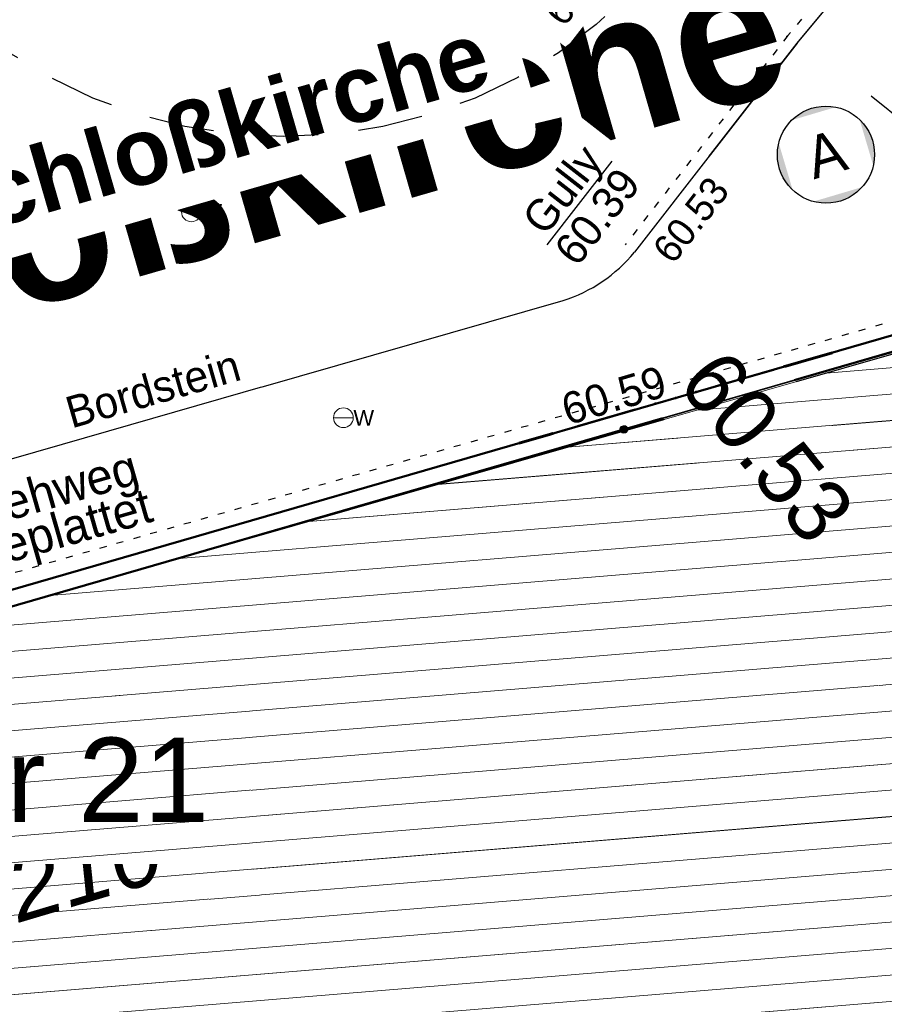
# Model space of a CAD drawing. Header units: millimetres. Extents: x 32365810 to 32368499, y 5620272 to 5622478.
# Tile 113 of 249: x 32366678 to 32366690, y 5620625 to 5620639. Entities that reach past the tile are written whole.
import ezdxf

# ---------------------------------------------------------------- set-up
doc = ezdxf.new("R2010")
doc.units = ezdxf.units.MM
for name, pattern in [('1000.100', [0]), ('1000.104', [0.225, 0.075, -0.15]), ('1000.196', [0.225, 0.075, -0.15]), ('1000.210', [0]), ('1000.220', [1.5, 0.925, -0.575]), ('1600.1047', [0]), ('1600.2013', [0, 0]), ('1600.2028', [0]), ('1600.2505', [0])]:
    doc.linetypes.add(name, pattern=pattern)
doc.layers.get('0').update_dxf_attribs({"color": 1, "linetype": 'CONTINUOUS'})
for name, color, linetype in [('_K_Bäume_ gemessen', 251, 'CONTINUOUS'), ('_K_Fahrbahnmarkierung', 251, 'CONTINUOUS'), ('_K_Gebäude', 251, 'CONTINUOUS'), ('_K_Höhen_ gemessen (NHN)', 251, 'CONTINUOUS'), ('_K_Lagebezeichnungen', 251, 'CONTINUOUS'), ('_K_Siedlungsflächen - Bauwerke u. Einrichtungen', 251, 'CONTINUOUS'), ('_K_Topographie_ örtl. Aufnahme', 251, 'CONTINUOUS')]:
    doc.layers.add(name, color=color, linetype=linetype)
doc.layers.add('_K_Flurstücke_Grenzpunkte', color=251, linetype='CONTINUOUS', lineweight=50)
for name, color, linetype, transparency in [('Beschriftung Topographie', 7, 'CONTINUOUS', 0.75), ('Bäume_ gemessen', 7, 'CONTINUOUS', 0.75), ('EFB-_ Dachhöhen Bestandsgebäude (NHN)', 7, 'CONTINUOUS', 0.75), ('Fahrbahnmarkierung', 7, 'CONTINUOUS', 0.75), ('Flurstücke_Grenzpunkte', 11, 'CONTINUOUS', 0.75), ('Gebäude', 31, 'CONTINUOUS', 0.75), ('Höhen_ gemessen (NHN)', 7, 'CONTINUOUS', 0.75), ('Höhentexte_ gemessen (NHN)', 7, 'CONTINUOUS', 0.75), ('Lagebezeichnungen', 12, 'CONTINUOUS', 0.75), ('Siedlungsflächen - Bauwerke u. Einrichtungen', 51, 'CONTINUOUS', 0.75), ('Symbole Topographie', 7, 'CONTINUOUS', 0.75), ('Topgraphie_ weitere örtliche Aufnahme', 7, 'CONTINUOUS', 0.75), ('Topographie_ örtl. Aufnahme', 7, 'CONTINUOUS', 0.75), ('Wasserleitung', 7, 'CONTINUOUS', 0.75), ('weitere Entwässerungsleitungen', 7, 'CONTINUOUS', 0.75)]:
    doc.layers.add(name, color=color, linetype=linetype, transparency=transparency)
doc.styles.add('Arial', font='arial.ttf')
doc.styles.add('Beschriftung Topographie_ blau', font='GOTHIC.TTF')
doc.styles.add('Flur_ Name_62-2', font='arial.ttf')
doc.styles.add('Flurstücksnummer - K 10 700', font='ariali.ttf')
doc.styles.add('Höhe NHN_ gemessen_ blau', font='GOTHIC.TTF')
doc.styles.add('Höhe NHN_ gemessen_ schwarz', font='GOTHIC.TTF')
doc.styles.add('Kanal_ Höhe_ NHN (Deckel_Sohle)_ lila', font='GOTHIC.TTF')
doc.styles.add('Name - Bauwerken u. Einrichtungen - F 10', font='arialbd.ttf')

# ---------------------------------------------------------------- blocks, each defined once
blk = doc.blocks.new('Flurgrenze_ Begleitsignatur')
at = {"color": 0, "lineweight": -2}
for p, q in [((-0.29, 0), (-0.12, 0)), ((0.12, 0), (0.29, 0))]:
    blk.add_line(p, q, dxfattribs=at)
for p in [(-0.06, 0), (0, 0), (0.06, 0)]:
    blk.add_point(p, dxfattribs=at)
blk = doc.blocks.new('S1000.15')
at = {"color": 0, "lineweight": -2}
for p, q in [((-0.5, 0.05), (-0.485, 0.1)), ((0.495, 0.05), (-0.5, 0.05)), ((-0.5, -0.05), (-0.5, 0)), ((-0.5, 0), (0.5, 0)), ((-0.485, 0.1), (0.49, 0.1)), ((-0.475, 0.15), (-0.455, 0.2)), ((0.475, 0.15), (-0.475, 0.15)), ((-0.455, 0.2), (0.455, 0.2)), ((-0.43, 0.25), (-0.4, 0.3)), ((0.43, 0.25), (-0.43, 0.25)), ((-0.4, 0.3), (0.395, 0.3)), ((-0.355, 0.35), (-0.295, 0.4)), ((0.36, 0.35), (-0.355, 0.35)), ((-0.295, 0.4), (0.3, 0.4)), ((0.22, 0.45), (-0.215, 0.45)), ((0.3, 0.4), (0.22, 0.45)), ((0.395, 0.3), (0.36, 0.35)), ((0.455, 0.2), (0.43, 0.25)), ((0.49, 0.1), (0.475, 0.15)), ((0.5, 0), (0.495, 0.05)), ((0.495, -0.05), (-0.5, -0.05)), ((-0.475, -0.15), (-0.49, -0.1)), ((-0.49, -0.1), (0.485, -0.1)), ((0.475, -0.15), (-0.475, -0.15)), ((-0.43, -0.25), (-0.455, -0.2)), ((-0.455, -0.2), (0.46, -0.2)), ((0.425, -0.25), (-0.43, -0.25)), ((-0.355, -0.35), (-0.4, -0.3)), ((-0.4, -0.3), (0.395, -0.3)), ((0.345, -0.35), (-0.355, -0.35)), ((-0.205, -0.45), (-0.29, -0.4)), ((-0.29, -0.4), (0.285, -0.4)), ((0.2, -0.45), (-0.205, -0.45)), ((0.285, -0.4), (0.345, -0.35)), ((0.395, -0.3), (0.425, -0.25)), ((0.46, -0.2), (0.475, -0.15)), ((0.485, -0.1), (0.495, -0.05))]:
    blk.add_line(p, q, dxfattribs=at)
blk.add_circle((0, 0), 0.5, dxfattribs=at)
blk = doc.blocks.new('S1000.460', base_point=(0, -0.375))
at = {"color": 0, "lineweight": -2}
for p, q in [((-0.2, 0.23), (0, 0.5)), ((0, 0.5), (0.2, 0.23)), ((0.2, 0.23), (-0.2, 0.23)), ((0, -0.25), (0, 0.23))]:
    blk.add_line(p, q, dxfattribs=at)
blk.add_circle((0, -0.375), 0.125, dxfattribs=at)
blk = doc.blocks.new('S1000.549', base_point=(-0.2, 0))
at = {"color": 0, "lineweight": -2}
blk.add_line((-0.45, 0), (0.05, 0), dxfattribs=at)
blk.add_circle((-0.2, 0), 0.25, dxfattribs=at)
at = {"color": 0, "lineweight": -2, "insert": (0.05246, -0.199999), "char_height": 0.4, "attachment_point": 7, "line_spacing_factor": 0.69, "style": 'Arial'}
blk.add_mtext('W', dxfattribs=at)
blk = doc.blocks.new('S1000.507', base_point=(0, -0.25))
at = {"color": 0, "lineweight": -2}
for p, q in [((-0.5, 0.25), (-0.3, 0.25)), ((-0.5, -0.25), (-0.5, 0.25)), ((-0.3, 0.25), (-0.1, 0.25)), ((-0.3, 0.25), (-0.3, -0.25)), ((-0.1, 0.25), (0.1, 0.25)), ((-0.1, 0.25), (-0.1, -0.25)), ((0.1, 0.25), (0.3, 0.25)), ((0.1, 0.25), (0.1, -0.25)), ((0.3, 0.25), (0.5, 0.25)), ((0.3, 0.25), (0.3, -0.25)), ((0.5, 0.25), (0.5, -0.25)), ((-0.3, -0.25), (-0.5, -0.25)), ((-0.1, -0.25), (-0.3, -0.25)), ((0.1, -0.25), (-0.1, -0.25)), ((0.3, -0.25), (0.1, -0.25)), ((0.5, -0.25), (0.3, -0.25))]:
    blk.add_line(p, q, dxfattribs=at)
blk = doc.blocks.new('O273')
at = {"layer": 'Flurstücke_Grenzpunkte', "color": 251, "linetype": '1600.2013', "lineweight": 50, "true_color": 0x566563}
blk.add_line((32366197.2605, 5621994.096145), (32366176.8565, 5621988.196145), dxfattribs=at)
at = {"layer": 'Flurstücke_Grenzpunkte', "color": 251, "lineweight": 50, "true_color": 0x566563, "xscale": 5, "yscale": 5, "zscale": 5, "rotation": 196.1277006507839}
blk.add_blockref('Flurgrenze_ Begleitsignatur', (32366187.0585, 5621991.146145), dxfattribs=at)
blk = doc.blocks.new('O864')
at = {"layer": 'Flurstücke_Grenzpunkte', "color": 7, "linetype": '1600.2028', "lineweight": 35}
blk.add_line((32366197.323, 5621993.88), (32366176.919, 5621987.98), dxfattribs=at)
at = {"layer": 'Flurstücke_Grenzpunkte', "color": 7, "lineweight": 18, "insert": (32366178.415, 5621983.864), "char_height": 0.95, "attachment_point": 8, "rotation": 16.5125, "line_spacing_factor": 0.69, "style": 'Flurstücksnummer - K 10 700', "bg_fill": 2}
blk.add_mtext('1210', dxfattribs=at)
blk = doc.blocks.new('O1061')
at = {"layer": 'Flurstücke_Grenzpunkte', "color": 7, "linetype": '1600.2028', "lineweight": 35}
blk.add_line((32366197.323, 5621993.88), (32366176.919, 5621987.98), dxfattribs=at)
blk = doc.blocks.new('O2434')
at = {"layer": 'Gebäude', "color": 7, "linetype": '1600.2505', "lineweight": 18}
blk.add_line((32366198.057, 5621994.037), (32366176.919, 5621987.98), dxfattribs=at)
blk = doc.blocks.new('O2790')
at = {"layer": 'Flurstücke_Grenzpunkte', "color": 7, "lineweight": 50, "insert": (32366177.80159, 5621985.695493), "char_height": 1.2, "attachment_point": 5, "line_spacing_factor": 0.69, "style": 'Flur_ Name_62-2', "bg_fill": 2}
blk.add_mtext('Flur 21', dxfattribs=at)
blk = doc.blocks.new('*X1169')
at = {"color": 253, "linetype": '1600.1047', "lineweight": 18, "true_color": 0xb2b2b2}
for p, q in [((32366204.595761, 5621992.770342), (32366189.205502, 5621991.500643)), ((32366204.666276, 5621992.399885), (32366187.361432, 5621990.972232)), ((32366204.73679, 5621992.029429), (32366185.517362, 5621990.443822)), ((32366204.807338, 5621991.658975), (32366183.673291, 5621989.915412)), ((32366204.877901, 5621991.288522), (32366181.829221, 5621989.387002)), ((32366204.948463, 5621990.91807), (32366179.985151, 5621988.858592)), ((32366205.019025, 5621990.547617), (32366178.141081, 5621988.330182)), ((32366205.089557, 5621990.177162), (32366176.305058, 5621987.802436)), ((32366205.160041, 5621989.806703), (32366174.484847, 5621987.275994)), ((32366205.230525, 5621989.436244), (32366172.664635, 5621986.749552)), ((32366205.301009, 5621989.065785), (32366170.844874, 5621986.223147)), ((32366205.371492, 5621988.695325), (32366169.026088, 5621985.696823)), ((32366205.441976, 5621988.324866), (32366167.207303, 5621985.170499)), ((32366205.51246, 5621987.954407), (32366165.388518, 5621984.644175)), ((32366205.582944, 5621987.583948), (32366163.569733, 5621984.117851)), ((32366205.653469, 5621987.213492), (32366161.750947, 5621983.591527)), ((32366205.724018, 5621986.843039), (32366159.932162, 5621983.065203)), ((32366205.794567, 5621986.472585), (32366158.113377, 5621982.538879)), ((32366205.865116, 5621986.102131), (32366156.294591, 5621982.012555)), ((32366205.935665, 5621985.731678), (32366154.475806, 5621981.48623)), ((32366206.006214, 5621985.361224), (32366153.407747, 5621981.021841)), ((32366206.076763, 5621984.99077), (32366153.068313, 5621980.617564)), ((32366206.264337, 5621984.629971), (32366152.728879, 5621980.213287)), ((32366206.5212, 5621984.274888), (32366152.389444, 5621979.809009)), ((32366206.778063, 5621983.919806), (32366152.05001, 5621979.404732))]:
    blk.add_line(p, q, dxfattribs=at)

msp = doc.modelspace()

# ---------------------------------------------------------------- hatches: boundary and pattern name
at = {"layer": '_K_Topographie_ örtl. Aufnahme'}
msp.add_hatch(color=256, dxfattribs=at).paths.add_polyline_path([(32366689.026, 5620637.56, -0.999971), (32366689.026, 5620636.176, -0.999971)], flags=0)
at = {"layer": 'Topographie_ örtl. Aufnahme', "lineweight": 25, "true_color": 0x999999}
msp.add_hatch(color=253, dxfattribs=at).paths.add_polyline_path([(32366689.026, 5620637.56, -0.57735), (32366689.626, 5620636.522, -0.57735), (32366688.426, 5620636.522, -0.57735)], flags=0)

# ---------------------------------------------------------------- linework, layer by layer
at = {"layer": '_K_Bäume_ gemessen', "linetype": '1000.220'}
msp.add_circle((32366681.301, 5620644.124), 6.999, dxfattribs=at)
at = {"layer": '_K_Fahrbahnmarkierung', "linetype": '1000.210'}
msp.add_line((32366691.355, 5620636.335), (32366689.668, 5620637.703), dxfattribs=at)
at = {"layer": '_K_Flurstücke_Grenzpunkte', "linetype": '1600.2028'}
msp.add_lwpolyline([(32366697.148, 5620636.134), (32366691.983, 5620639.989), (32366677.371, 5620651.811), (32366669.92, 5620642.231), (32366669.506, 5620642.562), (32366664.518, 5620638.839), (32366649.123, 5620634.268), (32366616.211, 5620661.466), (32366616.05, 5620661.6), (32366615.242, 5620662.268), (32366608.271, 5620668.476), (32366595.418, 5620663.969), (32366596.321, 5620663.205), (32366598.356, 5620661.485), (32366608.272, 5620653.1), (32366642.898, 5620623.826), (32366649.212, 5620618.487), (32366653.405, 5620623.481), (32366671.243, 5620628.643), (32366671.201, 5620628.787), (32366676.702, 5620630.379), (32366676.744, 5620630.234)], close=True, dxfattribs=at)
msp.add_lwpolyline([(32366708.028, 5620624.204), (32366705.928, 5620627.107), (32366705.434, 5620629.701), (32366704.887, 5620632.576), (32366704.583, 5620634.172), (32366703.826, 5620638.149), (32366703.812, 5620638.229), (32366702.804, 5620637.936), (32366702.846, 5620637.792), (32366697.148, 5620636.134), (32366676.744, 5620630.234), (32366676.702, 5620630.379), (32366671.201, 5620628.787), (32366671.243, 5620628.643), (32366653.405, 5620623.481)], dxfattribs=at)
at = {"layer": '_K_Gebäude', "linetype": '1600.2505', "lineweight": -2}
msp.add_lwpolyline([(32366708.028, 5620624.204), (32366705.928, 5620627.107), (32366705.434, 5620629.701), (32366704.887, 5620632.576), (32366704.583, 5620634.172), (32366703.826, 5620638.149), (32366701.588, 5620637.501), (32366700.687, 5620637.239), (32366699.074, 5620636.772), (32366697.846, 5620636.416), (32366697.882, 5620636.291), (32366676.744, 5620630.234), (32366671.243, 5620628.643), (32366653.405, 5620623.481)], dxfattribs=at)
at = {"layer": '_K_Siedlungsflächen - Bauwerke u. Einrichtungen', "linetype": '1600.1047', "lineweight": 18}
for p, q in [((32366704.421, 5620635.024), (32366689.031, 5620633.754)), ((32366704.492, 5620634.654), (32366687.187, 5620633.226)), ((32366704.562, 5620634.283), (32366685.343, 5620632.697)), ((32366704.633, 5620633.913), (32366683.499, 5620632.169)), ((32366704.703, 5620633.542), (32366681.655, 5620631.641)), ((32366704.774, 5620633.172), (32366679.811, 5620631.112)), ((32366704.844, 5620632.801), (32366677.967, 5620630.584)), ((32366704.915, 5620632.431), (32366676.13, 5620630.056)), ((32366704.985, 5620632.06), (32366674.31, 5620629.53)), ((32366705.056, 5620631.69), (32366672.49, 5620629.003)), ((32366705.126, 5620631.319), (32366670.67, 5620628.477)), ((32366705.197, 5620630.949), (32366668.852, 5620627.95)), ((32366705.267, 5620630.579), (32366667.033, 5620627.424)), ((32366705.338, 5620630.208), (32366665.214, 5620626.898)), ((32366705.408, 5620629.838), (32366663.395, 5620626.372)), ((32366705.479, 5620629.467), (32366661.576, 5620625.845)), ((32366705.549, 5620629.097), (32366659.758, 5620625.319)), ((32366705.62, 5620628.726), (32366657.939, 5620624.793)), ((32366705.691, 5620628.356), (32366656.12, 5620624.266)), ((32366705.761, 5620627.985), (32366654.301, 5620623.74)), ((32366705.832, 5620627.615), (32366653.233, 5620623.276)), ((32366705.902, 5620627.244), (32366652.894, 5620622.871)), ((32366706.09, 5620626.884), (32366652.554, 5620622.467)), ((32366706.347, 5620626.529), (32366652.215, 5620622.063)), ((32366706.603, 5620626.173), (32366651.875, 5620621.658))]:
    msp.add_line(p, q, dxfattribs=at)
at = {"layer": '_K_Topographie_ örtl. Aufnahme', "linetype": '1000.104'}
msp.add_lwpolyline([(32366691.08, 5620641.681), (32366688.482, 5620638.564), (32366686.164, 5620635.583)], dxfattribs=at)
at = {"layer": '_K_Topographie_ örtl. Aufnahme', "linetype": '1000.100'}
msp.add_lwpolyline([(32366686.298, 5620635.478), (32366688.614, 5620638.458), (32366691.21, 5620641.573)], dxfattribs=at)
msp.add_circle((32366689.026, 5620636.868), 0.692, dxfattribs=at)
at = {"layer": '_K_Topographie_ örtl. Aufnahme'}
msp.add_point((32366688.469, 5620638.55), dxfattribs=at)
at = {"layer": 'Topgraphie_ weitere örtliche Aufnahme', "color": 7, "true_color": 0xffffff}
msp.add_point((32366688.469, 5620638.55, 60.444), dxfattribs=at)

# ---------------------------------------------------------------- block references
at = {"layer": '_K_Flurstücke_Grenzpunkte', "color": 251, "lineweight": 60, "true_color": 0x566563, "xscale": 8, "yscale": 8, "zscale": 8, "rotation": 196.1277007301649}
msp.add_blockref('Flurgrenze_ Begleitsignatur', (32366686.884, 5620633.4), dxfattribs=at)
at = {"layer": '_K_Höhen_ gemessen (NHN)', "xscale": 0.1125, "yscale": 0.1125, "zscale": 0.1125}
msp.add_blockref('S1000.15', (32366686.367, 5620635.437), dxfattribs=at)
at = {"layer": 'Höhen_ gemessen (NHN)', "color": 7, "lineweight": 18, "xscale": 0.1125, "yscale": 0.1125, "zscale": 0.1125}
msp.add_blockref('S1000.15', (32366686.367, 5620635.437, 60.534), dxfattribs=at)
at = {"layer": 'Symbole Topographie', "color": 7, "lineweight": 18, "xscale": 1.125, "yscale": 1.125, "zscale": 1.125}
for p in [(32366686.113, 5620634.537, 60.53), (32366686.113, 5620634.537)]:
    msp.add_blockref('S1000.460', p, dxfattribs=at)
at = {"layer": 'Topographie_ örtl. Aufnahme', "color": 7, "lineweight": 18, "xscale": 0.1125, "yscale": 0.1125, "zscale": 0.1125}
msp.add_blockref('S1000.15', (32366686.146, 5620632.953, 60.592), dxfattribs=at)
at = {"layer": 'Wasserleitung', "color": 7, "lineweight": 18, "xscale": 0.5625, "yscale": 0.5625, "zscale": 0.5625}
for p in [(32366679.983, 5620636.053), (32366682.149, 5620633.118)]:
    msp.add_blockref('S1000.549', p, dxfattribs=at)
at = {"layer": 'weitere Entwässerungsleitungen', "color": 7, "lineweight": 18, "xscale": 0.5625, "yscale": 0.5625, "zscale": 0.5625, "rotation": 52.13765821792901}
msp.add_blockref('S1000.507', (32366686.298, 5620635.478, 60.391), dxfattribs=at)

# ---------------------------------------------------------------- texts
at = {"layer": '_K_Lagebezeichnungen', "style": 'Name - Bauwerken u. Einrichtungen - F 10'}
msp.add_text('An der Schloßkirche', height=2, rotation=16.1395, dxfattribs=at).set_placement((32366662.511, 5620630.287))

# ---------------------------------------------------------------- next in the draw order: texts
at = {"layer": '_K_Flurstücke_Grenzpunkte', "lineweight": 18, "insert": (32366678.24, 5620626.118), "char_height": 1.3, "attachment_point": 8, "rotation": 16.5125, "line_spacing_factor": 0.69, "style": 'Flurstücksnummer - K 10 700', "bg_fill": 2}
msp.add_mtext('1210', dxfattribs=at)
at = {"layer": '_K_Höhen_ gemessen (NHN)', "insert": (32366687.828, 5620632.418), "char_height": 0.9, "width": 6.48035, "attachment_point": 8, "rotation": 308.8633, "line_spacing_factor": 0.69, "style": 'Höhe NHN_ gemessen_ schwarz', "bg_fill": 2}
msp.add_mtext('60.53', dxfattribs=at)
at = {"layer": 'Beschriftung Topographie', "color": 142, "lineweight": 25, "true_color": 0x0087cd, "line_spacing_factor": 0.69, "style": 'Beschriftung Topographie_ blau', "bg_fill": 2}
for s, insert, char_height, attachment_point, rotation in [('A', (32366689.025, 5620636.878), 0.6, 5, 16.5119), ('Bordstein', (32366679.499, 5620633.308), 0.45, 8, 15.9869), ('Gehweg\\Pgeplattet', (32366678.104, 5620631.738), 0.5, 5, 15.9869)]:
    msp.add_mtext(s, dxfattribs=dict(at, insert=insert, char_height=char_height, attachment_point=attachment_point, rotation=rotation))
at = {"layer": 'Höhentexte_ gemessen (NHN)', "color": 142, "lineweight": 25, "true_color": 0x0087cd, "insert": (32366685.959, 5620639.851), "char_height": 0.4, "attachment_point": 6, "rotation": 52.1376, "line_spacing_factor": 0.69, "style": 'Höhe NHN_ gemessen_ blau', "bg_fill": 2}
msp.add_mtext('60.45', dxfattribs=at)
at = {"layer": 'Höhentexte_ gemessen (NHN)', "color": 7, "lineweight": 25, "insert": (32366686.068, 5620633.216, 60.592), "char_height": 0.45, "attachment_point": 8, "rotation": 16.5125, "line_spacing_factor": 0.69, "style": 'Höhe NHN_ gemessen_ schwarz', "bg_fill": 2}
msp.add_mtext('60.59', dxfattribs=at)
at = {"layer": 'Lagebezeichnungen', "color": 7, "lineweight": 18, "insert": (32366671.915, 5620634.282), "char_height": 0.95, "attachment_point": 7, "rotation": 16.1395, "line_spacing_factor": 0.69, "style": 'Name - Bauwerken u. Einrichtungen - F 10', "bg_fill": 2}
msp.add_mtext('An der Schloßkirche', dxfattribs=at)

# ---------------------------------------------------------------- next in the draw order: texts
at = {"layer": 'weitere Entwässerungsleitungen', "color": 200, "lineweight": 25, "true_color": 0xd600ff, "insert": (32366685.516, 5620636.179, 60.391), "char_height": 0.45, "attachment_point": 5, "rotation": 52.1377, "line_spacing_factor": 0.69, "style": 'Kanal_ Höhe_ NHN (Deckel_Sohle)_ lila', "bg_fill": 2}
msp.add_mtext('\\SGully/60.39;', dxfattribs=at)

# ---------------------------------------------------------------- next in the draw order: texts
at = {"layer": 'Höhentexte_ gemessen (NHN)', "color": 142, "lineweight": 25, "true_color": 0x0087cd, "insert": (32366686.531, 5620635.534), "char_height": 0.4, "attachment_point": 1, "rotation": 52.1376, "line_spacing_factor": 0.69, "style": 'Höhe NHN_ gemessen_ blau', "bg_fill": 2}
msp.add_mtext('60.53', dxfattribs=at)

# ---------------------------------------------------------------- next in the draw order: block references
at = {"layer": 'Flurstücke_Grenzpunkte', "color": 7, "true_color": 0xffffff}
msp.add_blockref('O273', (499.825, -1357.746), dxfattribs=at)

# ---------------------------------------------------------------- next in the draw order: block references
msp.add_blockref('O864', (499.825, -1357.746), dxfattribs=at)

# ---------------------------------------------------------------- next in the draw order: block references
msp.add_blockref('O1061', (499.825, -1357.746), dxfattribs=at)

# ---------------------------------------------------------------- next in the draw order: block references
at = {"layer": 'Gebäude', "color": 7, "true_color": 0xffffff}
msp.add_blockref('O2434', (499.825, -1357.746), dxfattribs=at)

# ---------------------------------------------------------------- next in the draw order: block references
msp.add_blockref('O2790', (499.825, -1357.746), dxfattribs=at)

# ---------------------------------------------------------------- next in the draw order: linework, layer by layer
at = {"layer": 'Bäume_ gemessen', "color": 92, "linetype": '1000.220', "lineweight": 25, "true_color": 0x00d200}
msp.add_circle((32366681.301, 5620644.124, 60.45), 6.999, dxfattribs=at)
at = {"layer": 'EFB-_ Dachhöhen Bestandsgebäude (NHN)', "color": 7, "linetype": '1000.196', "lineweight": 25}
msp.add_line((32366697.758, 5620636.723), (32366676.62, 5620630.666), dxfattribs=at)
at = {"layer": 'Fahrbahnmarkierung', "color": 253, "linetype": '1000.210', "lineweight": 25, "true_color": 0x999999}
msp.add_line((32366691.355, 5620636.335, 60.602), (32366689.668, 5620637.703, 60.534), dxfattribs=at)
at = {"layer": 'Topgraphie_ weitere örtliche Aufnahme', "color": 142, "linetype": '1000.104', "lineweight": 25, "true_color": 0x0087cd}
for p, q in [((32366691.08, 5620641.681), (32366688.482, 5620638.564)), ((32366688.482, 5620638.564), (32366686.164, 5620635.583))]:
    msp.add_line(p, q, dxfattribs=at)
at = {"layer": 'Topographie_ örtl. Aufnahme', "color": 142, "linetype": '1000.100', "lineweight": 25, "true_color": 0x0087cd}
for p, q in [((32366688.614, 5620638.458, 60.43), (32366691.21, 5620641.573, 60.4)), ((32366688.614, 5620638.458, 60.43), (32366686.298, 5620635.478, 60.39)), ((32366672.275, 5620631.061, 60.441), (32366685.279, 5620634.787)), ((32366690.879, 5620634.307, 60.649), (32366686.146, 5620632.953, 60.592))]:
    msp.add_line(p, q, dxfattribs=at)
msp.add_circle((32366689.026, 5620636.868, 60.53), 0.692, dxfattribs=at)
msp.add_arc((32366684.609, 5620636.872), 2.19, 287.8124, 320.4711, dxfattribs=at)

# ---------------------------------------------------------------- next in the draw order: block references
at = {"layer": 'Siedlungsflächen - Bauwerke u. Einrichtungen', "color": 7, "true_color": 0xffffff}
msp.add_blockref('*X1169', (499.825, -1357.746), dxfattribs=at)

doc.saveas('drawing.dxf')
